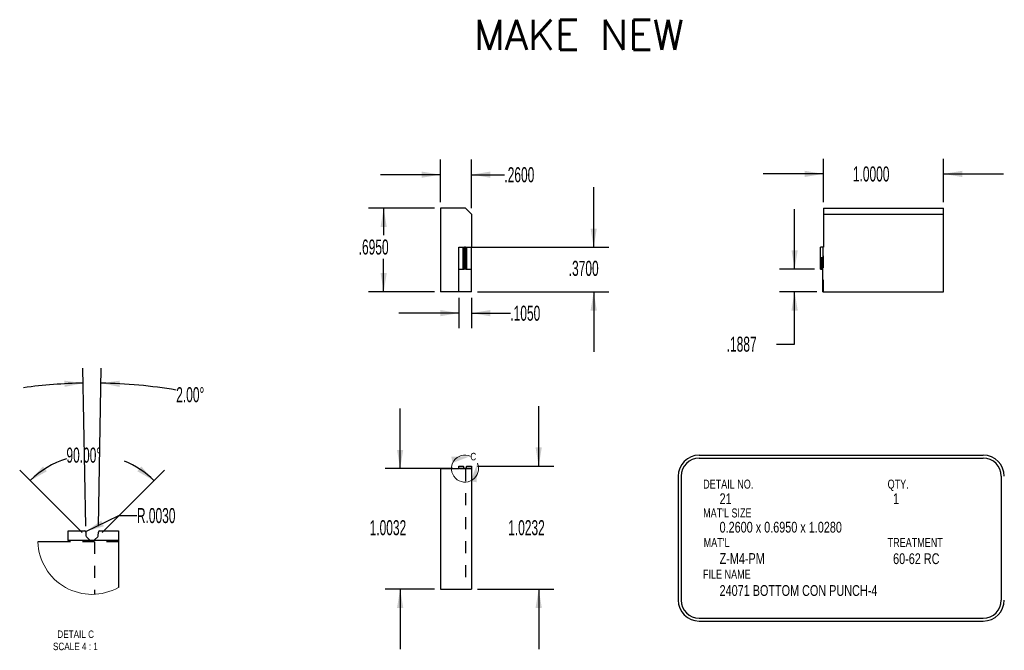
# Model space of a CAD drawing. Header units: inches. Extents: x 1880 to 2363, y -453 to -54.
# Tile 194 of 256: x 2043.35 to 2051.55, y -449.51 to -444.26. Entities that reach past the tile are written whole.
import ezdxf

# ---------------------------------------------------------------- set-up
doc = ezdxf.new("R2010")
doc.units = ezdxf.units.IN
doc.header["$LTSCALE"] = 0.5
doc.header["$MEASUREMENT"] = 0
doc.linetypes.add('HIDDEN', pattern=[0.225, 0.15, -0.075])
for name, color, linetype in [('SID-M-D', 42, 'Continuous'), ('SID-M-H', 4, 'HIDDEN'), ('SID-M-M', 233, 'Continuous'), ('SID-M-S', 105, 'Continuous'), ('SID-M-S2', 1, 'Continuous')]:
    doc.layers.add(name, color=color, linetype=linetype)
doc.styles.add('SLDTEXTSTYLE0', font='TXT', dxfattribs={"width": 0.595745})
doc.styles.add('SLDTEXTSTYLE1', font='TXT', dxfattribs={"width": 0.744681})
doc.styles.add('T', font='romans.shx')

msp = doc.modelspace()

# ---------------------------------------------------------------- linework, layer by layer
at = {"color": 7, "linetype": 'Continuous', "lineweight": 18}
for centre, radius, start, end in [((2047.06237, -447.99435), 0.1124, 66.574174, 23.146223), ((2043.95607, -448.59167), 0.44961, 181.655894, 299.469436)]:
    msp.add_arc(centre, radius, start, end, dxfattribs=at)
for points in [[(2047.10706, -447.89121), (2046.94899, -447.89637), (2046.95921, -447.94736)], [(2047.16572, -447.95017), (2047.10886, -448.09774), (2047.15979, -448.10821)]]:
    msp.add_solid(points, dxfattribs=at)
at = {"layer": 'SID-M-D'}
for p, q in [((2046.85767, -445.77733), (2046.85767, -445.42276)), ((2047.11767, -445.82733), (2047.11767, -445.42276)), ((2050.04716, -445.77733), (2050.04716, -445.41627)), ((2051.04716, -445.77733), (2051.04716, -445.41627)), ((2046.85767, -445.54776), (2046.35767, -445.54776)), ((2047.11767, -445.54776), (2047.39072, -445.54776)), ((2050.04716, -445.54127), (2049.54716, -445.54127)), ((2051.04716, -445.54127), (2051.54716, -445.54127)), ((2048.13439, -446.15233), (2048.13439, -445.65233)), ((2046.80767, -445.82733), (2046.26026, -445.82733)), ((2046.38526, -445.82733), (2046.38526, -446.05022)), ((2049.80766, -446.33367), (2049.80766, -445.83367)), ((2047.09667, -446.15233), (2048.25939, -446.15233)), ((2046.38526, -446.52233), (2046.38526, -446.24866)), ((2049.97391, -446.33367), (2049.68266, -446.33367)), ((2046.80767, -446.52233), (2046.26026, -446.52233)), ((2047.16767, -446.52233), (2048.25939, -446.52233)), ((2048.13439, -446.52233), (2048.13439, -447.02233)), ((2049.99391, -446.52233), (2049.68266, -446.52233)), ((2049.80766, -446.95796), (2049.80766, -446.52233)), ((2047.01267, -446.57233), (2047.01267, -446.8252)), ((2047.11767, -446.57233), (2047.11767, -446.8252)), ((2047.01267, -446.7002), (2046.51267, -446.7002)), ((2047.11767, -446.7002), (2047.44032, -446.7002)), ((2049.65766, -446.95796), (2049.80766, -446.95796)), ((2043.90438, -448.47347), (2043.88141, -447.15795)), ((2044.01014, -448.47347), (2044.0331, -447.15795)), ((2046.52254, -447.99435), (2046.52254, -447.49435)), ((2047.67632, -447.97435), (2047.67632, -447.47435)), ((2043.87392, -448.52574), (2043.35421, -448.00603)), ((2044.0406, -448.52574), (2044.56031, -448.00603)), ((2046.96267, -447.99435), (2046.39754, -447.99435)), ((2047.16767, -447.97435), (2047.80132, -447.97435)), ((2043.90405, -448.51844), (2044.18024, -448.38464)), ((2044.18024, -448.38464), (2044.33024, -448.38464)), ((2046.80767, -448.9976), (2046.39754, -448.9976)), ((2046.52254, -448.9976), (2046.52254, -449.4976)), ((2047.16767, -448.9976), (2047.80132, -448.9976)), ((2047.67632, -448.9976), (2047.67632, -449.4976))]:
    msp.add_line(p, q, dxfattribs=at)
for centre, radius, start, end in [((2043.95726, -451.50303), 4.22074, 91, 97.769452), ((2043.95726, -451.50303), 4.22074, 80.446726, 89), ((2043.95726, -448.60908), 0.72784, 107.088877, 135), ((2043.95726, -448.60908), 0.72784, 45, 68.359843)]:
    msp.add_arc(centre, radius, start, end, dxfattribs=at)
for points in [[(2046.85767, -445.54776), (2046.70167, -445.52176), (2046.70167, -445.57376)], [(2047.11767, -445.54776), (2047.27367, -445.57376), (2047.27367, -445.52176)], [(2050.04716, -445.54127), (2049.89116, -445.51527), (2049.89116, -445.56727)], [(2051.04716, -445.54127), (2051.20316, -445.56727), (2051.20316, -445.51527)], [(2046.38526, -445.82733), (2046.35926, -445.98333), (2046.41126, -445.98333)], [(2048.13439, -446.15233), (2048.16039, -445.99633), (2048.10839, -445.99633)], [(2049.80766, -446.33367), (2049.83366, -446.17767), (2049.78166, -446.17767)], [(2046.38526, -446.52233), (2046.41126, -446.36633), (2046.35926, -446.36633)], [(2048.13439, -446.52233), (2048.10839, -446.67833), (2048.16039, -446.67833)], [(2049.80766, -446.52233), (2049.78166, -446.67833), (2049.83366, -446.67833)], [(2047.01267, -446.7002), (2046.85667, -446.6742), (2046.85667, -446.7262)], [(2047.11767, -446.7002), (2047.27367, -446.7262), (2047.27367, -446.6742)], [(2043.88359, -447.28293), (2043.72676, -447.26255), (2043.72863, -447.31452)], [(2044.03092, -447.28293), (2044.18588, -447.31452), (2044.18775, -447.26255)], [(2046.52254, -447.99435), (2046.54854, -447.83835), (2046.49654, -447.83835)], [(2047.67632, -447.97435), (2047.70232, -447.81835), (2047.65032, -447.81835)], [(2043.44259, -448.09442), (2043.58026, -448.01657), (2043.54757, -447.97613)], [(2044.47192, -448.09442), (2044.36695, -447.97613), (2044.33426, -448.01657)], [(2043.90405, -448.51844), (2044.05578, -448.47382), (2044.03311, -448.42703)], [(2046.52254, -448.9976), (2046.49654, -449.1536), (2046.54854, -449.1536)], [(2047.67632, -448.9976), (2047.65032, -449.1536), (2047.70232, -449.1536)]]:
    msp.add_solid(points, dxfattribs=at)
at = {"layer": 'SID-M-H'}
for p, q in [((2050.02686, -446.33367), (2050.02686, -446.15233)), ((2050.02686, -446.33367), (2050.02686, -446.15233)), ((2050.0342, -446.33367), (2050.0342, -446.15233)), ((2050.0342, -446.33367), (2050.0342, -446.15233)), ((2050.03627, -446.33367), (2050.03627, -446.15233)), ((2050.03627, -446.33367), (2050.03627, -446.15233)), ((2050.04303, -446.15233), (2050.04303, -446.33367)), ((2050.04303, -446.33367), (2050.04303, -446.15233)), ((2050.04391, -446.33367), (2050.04391, -446.15233)), ((2050.04716, -446.52233), (2050.04716, -446.15233)), ((2047.11767, -447.9976), (2047.01267, -447.9976)), ((2047.06767, -447.9976), (2047.06767, -448.9976)), ((2044.17726, -448.60466), (2043.75726, -448.60466)), ((2043.97726, -448.60466), (2043.97726, -449.04077))]:
    msp.add_line(p, q, dxfattribs=at)
at = {"layer": 'SID-M-M'}
for p, q in [((2049.01299, -447.88306), (2051.37897, -447.88306)), ((2049.01299, -447.90806), (2051.37897, -447.90806)), ((2048.83799, -448.05806), (2048.83799, -449.08858)), ((2048.86299, -448.05806), (2048.86299, -449.08858)), ((2051.52897, -448.05806), (2051.52897, -449.08858)), ((2049.01299, -449.23858), (2051.37897, -449.23858)), ((2049.01299, -449.26358), (2051.37897, -449.26358))]:
    msp.add_line(p, q, dxfattribs=at)
for centre, radius, start, end in [((2049.01299, -448.05806), 0.175, 90, 180), ((2049.01299, -448.05806), 0.15, 90, 180), ((2051.37897, -448.05806), 0.175, 0, 90), ((2051.37897, -448.05806), 0.15, 0, 90), ((2049.01299, -449.08858), 0.175, 180, 270), ((2049.01299, -449.08858), 0.15, 180, 270), ((2051.37897, -449.08858), 0.15, 270, 0), ((2051.37897, -449.08858), 0.175, 270, 0)]:
    msp.add_arc(centre, radius, start, end, dxfattribs=at)
at = {"layer": 'SID-M-S'}
for p, q in [((2046.85767, -445.82733), (2046.85767, -446.52233)), ((2047.06767, -445.82733), (2046.85767, -445.82733)), ((2047.06767, -445.82733), (2047.11767, -445.87733)), ((2047.11767, -445.87733), (2047.11767, -446.15233)), ((2050.04716, -445.82733), (2050.04716, -445.87733)), ((2050.04716, -445.82733), (2051.04716, -445.82733)), ((2050.04716, -445.87733), (2051.04716, -445.87733)), ((2050.04716, -445.87733), (2050.04716, -446.15233)), ((2051.04716, -445.87733), (2051.04716, -445.82733)), ((2051.04716, -446.52233), (2051.04716, -445.87733)), ((2047.01267, -446.33367), (2047.01267, -446.15233)), ((2047.01267, -446.15233), (2047.04667, -446.15233)), ((2047.04667, -446.33367), (2047.04667, -446.15233)), ((2047.04667, -446.15233), (2047.04967, -446.15233)), ((2047.04967, -446.33367), (2047.04967, -446.15233)), ((2047.04967, -446.15233), (2047.04979, -446.15233)), ((2047.04979, -446.33367), (2047.04979, -446.15233)), ((2047.04979, -446.15233), (2047.05067, -446.15233)), ((2047.05067, -446.33367), (2047.05067, -446.15233)), ((2047.05067, -446.15233), (2047.05744, -446.15233)), ((2047.05744, -446.33367), (2047.05744, -446.15233)), ((2047.05744, -446.15233), (2047.05956, -446.15233)), ((2047.05956, -446.15233), (2047.05956, -446.33367)), ((2047.06578, -446.15233), (2047.05956, -446.15233)), ((2047.06578, -446.33367), (2047.06578, -446.15233)), ((2047.06578, -446.15233), (2047.0679, -446.15233)), ((2047.0679, -446.15233), (2047.0679, -446.33367)), ((2047.0679, -446.15233), (2047.07466, -446.15233)), ((2047.07466, -446.33367), (2047.07466, -446.15233)), ((2047.07466, -446.15233), (2047.07554, -446.15233)), ((2047.07554, -446.33367), (2047.07554, -446.15233)), ((2047.07554, -446.15233), (2047.07567, -446.15233)), ((2047.07567, -446.33367), (2047.07567, -446.15233)), ((2047.07567, -446.15233), (2047.07867, -446.15233)), ((2047.07867, -446.33367), (2047.07867, -446.15233)), ((2047.07867, -446.15233), (2047.11767, -446.15233)), ((2047.11767, -446.33367), (2047.11767, -446.15233)), ((2050.02391, -446.33367), (2050.02391, -446.15233)), ((2050.04716, -446.15233), (2050.02391, -446.15233)), ((2047.01267, -446.33367), (2047.04667, -446.33367)), ((2047.01267, -446.52233), (2047.01267, -446.33367)), ((2047.04667, -446.33367), (2047.04967, -446.33367)), ((2047.04967, -446.33367), (2047.04979, -446.33367)), ((2047.04979, -446.33367), (2047.05067, -446.33367)), ((2047.05067, -446.33367), (2047.05744, -446.33367)), ((2047.05956, -446.33367), (2047.05744, -446.33367)), ((2047.0679, -446.33367), (2047.06578, -446.33367)), ((2047.0679, -446.33367), (2047.07466, -446.33367)), ((2047.07466, -446.33367), (2047.07554, -446.33367)), ((2047.07554, -446.33367), (2047.07567, -446.33367)), ((2047.07567, -446.33367), (2047.07867, -446.33367)), ((2047.07867, -446.33367), (2047.11767, -446.33367)), ((2047.11767, -446.52233), (2047.11767, -446.33367)), ((2050.02391, -446.33367), (2050.04391, -446.33367)), ((2050.04391, -446.52233), (2050.04391, -446.33367)), ((2047.01267, -446.52233), (2046.85767, -446.52233)), ((2047.11767, -446.52233), (2047.01267, -446.52233)), ((2050.04391, -446.52233), (2051.04716, -446.52233)), ((2047.01267, -447.9976), (2046.85767, -447.9976)), ((2046.85767, -447.9976), (2046.85767, -448.9976)), ((2047.01267, -447.97435), (2047.04667, -447.97435)), ((2047.01267, -447.99435), (2047.01267, -447.97435)), ((2047.01267, -447.99435), (2047.01267, -447.9976)), ((2047.11767, -447.99435), (2047.01267, -447.99435)), ((2047.04967, -447.9773), (2047.04979, -447.98464)), ((2047.05067, -447.9867), (2047.05744, -447.99347)), ((2047.0679, -447.99347), (2047.07466, -447.9867)), ((2047.07554, -447.98464), (2047.07567, -447.9773)), ((2047.07867, -447.97435), (2047.11767, -447.97435)), ((2047.11767, -447.97435), (2047.11767, -447.99435)), ((2047.11767, -447.99435), (2047.11767, -448.9976)), ((2043.75726, -448.51167), (2043.89325, -448.51167)), ((2043.75726, -448.59167), (2043.75726, -448.51167)), ((2043.90525, -448.52346), (2043.90576, -448.55282)), ((2044.00875, -448.55282), (2044.00927, -448.52346)), ((2044.02126, -448.51167), (2044.17726, -448.51167)), ((2044.17726, -448.51167), (2044.17726, -448.59167)), ((2043.75726, -448.60466), (2043.50665, -448.60466)), ((2043.75726, -448.59167), (2043.75726, -448.60466)), ((2044.17726, -448.59167), (2043.75726, -448.59167)), ((2043.90927, -448.5611), (2043.93633, -448.58815)), ((2043.97818, -448.58815), (2044.00524, -448.5611)), ((2044.17726, -448.59167), (2044.17726, -448.9831)), ((2046.85767, -448.9976), (2047.11767, -448.9976))]:
    msp.add_line(p, q, dxfattribs=at)
for centre, radius, start, end in [((2047.04667, -447.97735), 0.003, 1, 90), ((2047.05279, -447.98458), 0.003, 181, 225), ((2047.05956, -447.99135), 0.003, 225, 270), ((2047.06578, -447.99135), 0.003, 270, 315), ((2047.07254, -447.98458), 0.003, 315, 359), ((2047.07867, -447.97735), 0.003, 90, 179), ((2043.89325, -448.52367), 0.012, 0.999397, 90.000708), ((2044.02126, -448.52367), 0.012, 89.999355, 179.000453), ((2043.91776, -448.55261), 0.012, 180.999867, 225.000708), ((2043.94482, -448.57967), 0.012, 225.000219, 270.000244), ((2043.9697, -448.57967), 0.012, 269.999844, 314.999781), ((2043.99676, -448.55261), 0.012, 314.999292, 359.000133)]:
    msp.add_arc(centre, radius, start, end, dxfattribs=at)

# ---------------------------------------------------------------- texts
at = {"color": 7, "lineweight": 18, "style": 'SLDTEXTSTYLE0', "width": 0.75}
msp.add_text('C', height=0.0623, dxfattribs=at).set_placement((2047.10706, -447.92545))
at = {"layer": 'SID-M-D'}
for s, height, style, width, p in [('DETAIL NO.', 0.075, 'SLDTEXTSTYLE0', 0.75, (2049.04587, -448.16085)), ('QTY.', 0.075, 'SLDTEXTSTYLE0', 0.75, (2050.58211, -448.16085)), ('21', 0.09, 'SLDTEXTSTYLE0', 0.75, (2049.18281, -448.29013)), ('1', 0.09, 'SLDTEXTSTYLE0', 0.75, (2050.62784, -448.29013)), ("MAT'L SIZE", 0.075, 'SLDTEXTSTYLE0', 0.75, (2049.04587, -448.40096)), ('0.2600 x 0.6950 x 1.0280', 0.09, 'SLDTEXTSTYLE0', 0.75, (2049.18281, -448.52694)), ("MAT'L", 0.075, 'SLDTEXTSTYLE0', 0.75, (2049.0505, -448.64713)), ('TREATMENT', 0.075, 'SLDTEXTSTYLE0', 0.75, (2050.58211, -448.64713)), ('Z-M4-PM', 0.09, 'SLDTEXTSTYLE0', 0.75, (2049.18281, -448.78817)), ('60-62 RC', 0.09, 'SLDTEXTSTYLE0', 0.75, (2050.62784, -448.78925)), ('FILE NAME', 0.075, 'SLDTEXTSTYLE0', 0.75, (2049.04457, -448.91126)), ('24071 BOTTOM CON PUNCH-4', 0.09, 'SLDTEXTSTYLE0', 0.75, (2049.18281, -449.05427)), ('DETAIL C', 0.0623, 'SLDTEXTSTYLE0', 0.75, (2043.66754, -449.40396)), ('SCALE 4 : 1', 0.0623, 'SLDTEXTSTYLE1', 0.681818, (2043.63117, -449.50563))]:
    msp.add_text(s, height=height, dxfattribs=dict(at, style=style, width=width)).set_placement(p)
at = {"layer": 'SID-M-D', "char_height": 0.125, "attachment_point": 1, "style": 'SLDTEXTSTYLE0'}
for s, insert in [('.2600', (2047.39072, -445.48584)), ('1.0000', (2050.29286, -445.47935)), ('.6950', (2046.17744, -446.08753)), ('.3700', (2047.92658, -446.26491)), ('.1050', (2047.44032, -446.63829)), ('.1887', (2049.24203, -446.89605)), ('2.00°', (2044.65775, -447.31646)), ('90.00°', (2043.74338, -447.81983)), ('R.0030', (2044.33024, -448.32272)), ('1.0032', (2046.26855, -448.42359)), ('1.0232', (2047.42233, -448.42359))]:
    msp.add_mtext(s, dxfattribs=dict(at, insert=insert))
at = {"layer": 'SID-M-S2', "insert": (2047.13804, -444.25775), "char_height": 0.25, "width": 3.2544125, "attachment_point": 1, "style": 'T'}
msp.add_mtext('{MAKE NEW}', dxfattribs=at)

doc.saveas('drawing.dxf')
